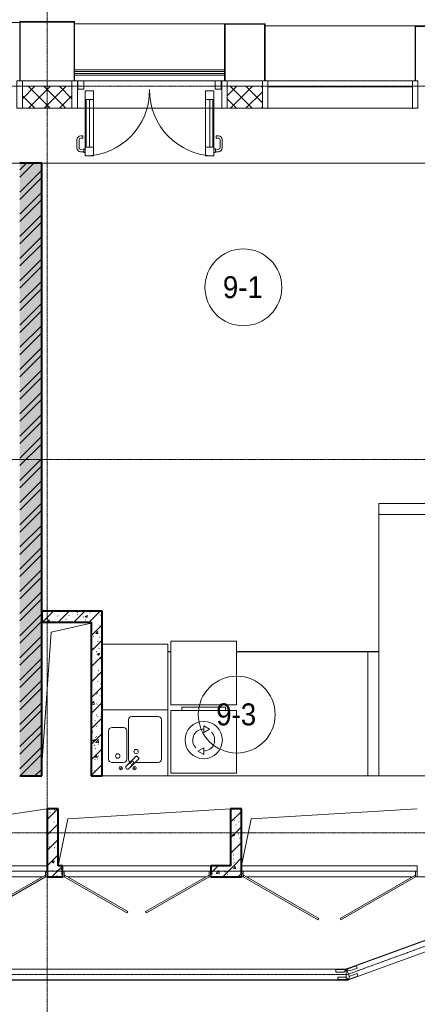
# Model space of a CAD drawing. Header units: millimetres. Extents: x 5617 to 113704, y 7718 to 156189.
# Tile 27 of 48: x 45924 to 49544, y 69238 to 78206. Entities that reach past the tile are written whole.
import ezdxf

# ---------------------------------------------------------------- set-up
doc = ezdxf.new("R2010")
doc.units = ezdxf.units.MM
for name, pattern in [('ADSK_Линия сетки', [25, 20, -2.5, 0, -2.5]), ('Линия сетки', [25, 20, -2.5, 0, -2.5]), ('Осевая', [14, 10, -2, 0, -2])]:
    doc.linetypes.add(name, pattern=pattern)
for name, color, linetype, lineweight in [('Двери', 7, 'Continuous', 18), ('Импосты витража', 7, 'Continuous', 18), ('Кабельные лотки', 7, 'Continuous', 18), ('Каркас несущий', 7, 'Continuous', 18), ('Каркас_Импост', 7, 'Continuous', 30), ('Колонны', 7, 'Continuous', 18), ('Марки помещений', 7, 'Continuous', 20), ('Мебель', 7, 'Continuous', 18), ('Ограждение', 7, 'Continuous', 18), ('Осевая линия', 7, 'Осевая', 18), ('Оси', 7, 'Continuous', 9), ('Панели витража', 7, 'Continuous', 18), ('Перекрытия', 7, 'Continuous', 18), ('Поручни', 7, 'Continuous', 18), ('Сантехнические приборы', 7, 'Continuous', 18), ('Соединительные детали кабельных лотков', 7, 'Continuous', 18), ('Стены', 7, 'Continuous', 18), ('Стены разрез', 7, 'Continuous', 40), ('Стены штриховка', 7, 'Continuous', 40), ('Электрооборудование', 7, 'Continuous', 18)]:
    doc.layers.add(name, color=color, linetype=linetype, lineweight=lineweight)
doc.styles.add('Arial_3', font='arial.ttf', dxfattribs={"width": 0.9, "height": 200})
pattern_1 = [(50, (0, 0), (218.62117, -19.1268), [22.86, -251.46]), (355, (0, 0), (-42.2919, 229.2684), [18.288, -201.168]), (100.451, (18.22, -1.6), (176.3311, 210.13963), [19.428, -213.708]), (46.184, (0, 60.96), (325.29495, -50.4516), [34.29, -377.19]), (96.636, (27.1, 56.76), (284.883, 296.9127), [29.142, -320.562]), (351.184, (0, 60.96), (284.8858, 296.9107), [27.432, -301.752]), (21, (30.48, 45.72), (181.93753, -122.71832), [22.86, -251.46]), (326, (30.48, 45.72), (74.1622, 221.0262), [18.288, -201.168]), (71.451, (45.64, 35.5), (256.10035, 98.30526), [19.428, -213.708]), (37.5, (0, 0), (3.70639, 101.465895), [3.353, -195.377, 3.353, -200.863, -201.93]), (37.5, (0, 0), (3.70639, 101.465895), [-402.946, 3.353, -198.577]), (7.5, (0, 0), (80.18358, 120.21653), [3.353, -113.081, 3.353, -190.805, -76.962]), (7.5, (0, 0), (80.18358, 120.21653), [-310.591, 3.353, -73.609]), (327.5, (-67.97, 0), (162.70865, -6.87497), [3.353, -72.847, 3.353, -234.391, -315.468]), (327.5, (-67.97, 0), (162.70865, -6.87497), [-313.944, 3.353, -312.115]), (317.5, (-98.45, 0), (177.75468, 30.51183), [3.353, -95.707, 3.353, -154.534, -224.028]), (317.5, (-98.45, 0), (177.75468, 30.51183), [-256.946, 3.353, -220.675])]
pattern_2 = [(45, (0, 0), (-70.71068, 70.71068), [])]
pattern_3 = [(45, (0, 0), (-70.71068, 70.71068), []), (135, (0, 0), (-70.71068, -70.71068), [])]

# ---------------------------------------------------------------- blocks, each defined once
blk = doc.blocks.new('MR_Зона обслуживания - MR_Зона обслуживания-V6-МКСС_K1_L02_4_800_')
at = {"layer": 'Мебель', "color": 254, "lineweight": 9, "true_color": 0xcccccc}
for p, q in [((300, 600), (-300, 600)), ((300, 0), (300, 600)), ((-300, 0), (300, 0))]:
    blk.add_line(p, q, dxfattribs=at)
blk = doc.blocks.new('MR_Зона обслуживания - MR_Зона обслуживания-2560098-МКСС_K1_L02_4_800_')
at = {"layer": 'Мебель', "color": 254, "lineweight": 9, "true_color": 0xcccccc}
for p, q in [((300, 580), (-300, 580)), ((-300, 580), (-300, 0)), ((300, 0), (300, 580)), ((-300, 0), (300, 0))]:
    blk.add_line(p, q, dxfattribs=at)
blk = doc.blocks.new('101_Лючок доступа_Однопольный - ЛД_П_700х2100-3929631-МКСС_K1_L02_4_800_')
at = {"layer": 'Двери', "color": 254, "true_color": 0xcccccc}
for p, q in [((245.2, 385), (-335, 50)), ((-327.5, 37), (252.7, 372)), ((252.7, 372), (245.2, 385)), ((-335, 50), (-350, 50)), ((-335, 50), (-327.5, 37)), ((335, 50), (-305, 50)), ((350, -50), (-350, -50))]:
    blk.add_line(p, q, dxfattribs=at)
at = {"layer": 'Каркас_Импост', "color": 254, "lineweight": 18, "true_color": 0xcccccc}
for p, q in [((-350, 50), (-335, 50)), ((-350, 50), (-350, -50)), ((-350, 0), (-335, 0)), ((-335, 50), (-335, 0)), ((350, 50), (335, 50)), ((350, 50), (335, 50)), ((335, 50), (335, 35)), ((335, 50), (335, 0)), ((335, 0), (350, 0)), ((350, 50), (350, -50)), ((350, 35), (350, 50))]:
    blk.add_line(p, q, dxfattribs=at)
blk = doc.blocks.new('101_Лючок доступа_Двупольный - ЛД_П_1350х2100_ПК-3931556-МКСС_K1_L02_4_800_')
at = {"layer": 'Двери', "color": 254, "true_color": 0xcccccc}
for p, q in [((-88.4, 380), (-660, 50)), ((-652.5, 37), (-80.9, 367)), ((-80.9, 367), (-88.4, 380)), ((88.4, 380), (80.9, 367)), ((80.9, 367), (652.5, 37)), ((660, 50), (88.4, 380)), ((-660, 50), (-675, 50)), ((-660, 50), (-652.5, 37)), ((0, 50), (-630, 50)), ((630, 50), (0, 50)), ((652.5, 37), (660, 50)), ((675, 50), (660, 50)), ((675, -50), (-675, -50))]:
    blk.add_line(p, q, dxfattribs=at)
at = {"layer": 'Каркас_Импост', "color": 254, "lineweight": 18, "true_color": 0xcccccc}
for p, q in [((-675, 50), (-660, 50)), ((-675, 50), (-675, 0)), ((-675, 0), (-660, 0)), ((-660, 50), (-660, 0)), ((675, 50), (660, 50)), ((660, 50), (660, 0)), ((660, 0), (675, 0)), ((675, 50), (675, 0))]:
    blk.add_line(p, q, dxfattribs=at)
blk = doc.blocks.new('101_Лючок доступа_Двупольный - ЛД_П_1600х2100-3935844-МКСС_K1_L02_4_800_')
at = {"layer": 'Двери', "color": 254, "true_color": 0xcccccc}
for p, q in [((-105.2, 442.5), (-785, 50)), ((-777.5, 37), (-97.7, 429.5)), ((-97.7, 429.5), (-105.2, 442.5)), ((105.2, 442.5), (97.7, 429.5)), ((97.7, 429.5), (777.5, 37)), ((785, 50), (105.2, 442.5)), ((-785, 50), (-800, 50)), ((-785, 50), (-777.5, 37)), ((0, 50), (-755, 50)), ((755, 50), (0, 50)), ((777.5, 37), (785, 50)), ((800, 50), (785, 50)), ((800, -50), (-800, -50))]:
    blk.add_line(p, q, dxfattribs=at)
at = {"layer": 'Каркас_Импост', "color": 254, "lineweight": 18, "true_color": 0xcccccc}
for p, q in [((-800, 50), (-785, 50)), ((-800, 50), (-800, 0)), ((-800, 0), (-785, 0)), ((-785, 50), (-785, 0)), ((800, 50), (785, 50)), ((785, 50), (785, 0)), ((785, 0), (800, 0)), ((800, 50), (800, 0))]:
    blk.add_line(p, q, dxfattribs=at)
blk = doc.blocks.new('ПР - 1350_100_Оп840-1880-3952116-МКСС_K1_L02_4_800_')
at = {"layer": 'Каркас несущий', "color": 254, "true_color": 0xffcccc}
blk.add_line((-2555, 0), (1515, 0), dxfattribs=at)
blk.add_line((-2555, 0), (1515, 0), dxfattribs=at)
blk = doc.blocks.new('MR_Мойка - Кухонная мойка-2560094-МКСС_K1_L02_4_800_')
at = {"layer": 'Сантехнические приборы', "color": 253, "true_color": 0xaaaaaa}
for p, q in [((-300, -50), (-300, 550)), ((-300, 550), (300, 550)), ((-300, -50), (-300, 550)), ((300, 550), (300, -50)), ((-60, 100), (-60, 460)), ((-30, 490), (210, 490)), ((240, 460), (240, 100)), ((-240, 100), (-240, 360)), ((-210, 390), (-104, 390)), ((-74, 360), (-74, 100)), ((-69.8, 48.2), (11.4, 129.4)), ((35.5, 105.4), (-45.7, 24.2)), ((15.7, 129.4), (35.5, 109.6)), ((-104, 70), (-210, 70)), ((-136.7, 6.7), (-122.6, 33.3)), ((-79, 39), (-69.8, 48.2)), ((-45.7, 24.2), (-55, 14.9)), ((2.7, 6.7), (-11.4, 33.3)), ((210, 70), (0.1, 70)), ((300, -50), (-300, -50))]:
    blk.add_line(p, q, dxfattribs=at)
for centre, radius, start, end in [((-30, 460), 30, 90, 180), ((210, 460), 30, 0, 90), ((-210, 360), 30, 90, 180), ((-104, 360), 30, 0, 90), ((10, 170), 20, 0, 180), ((-210, 100), 30, 180, 270), ((-157, 130), 20, 0, 180), ((-157, 130), 20, 180, 0), ((-104, 100), 30, 270, 0), ((-30, 100), 30, 180, 241.44894), ((10, 170), 20, 180, 0), ((13.5, 127.3), 3, 45, 135), ((13.5, 127.3), 3, 45, 135), ((33.3, 107.5), 3, 315, 45), ((33.3, 107.5), 3, 315, 45), ((210, 100), 30, 270, 0), ((-129.7, 20), 15, 0, 180), ((-129.7, 20), 15, 180, 0), ((-67, 26.9), 17, 135, 315), ((-171.5, 230.2), 208.5, 299.18231, 313.4054), ((136.3, -77.5), 208.5, 136.5946, 150.81769), ((-21.7, 72.3), 9.19, 315, 135), ((-4.3, 20), 15, 0, 180), ((-4.3, 20), 15, 180, 0)]:
    blk.add_arc(centre, radius, start, end, dxfattribs=at)
blk = doc.blocks.new('MR_Стиральная машина - Стиральная машина_600-2560097-МКСС_K1_L02_4_800_')
at = {"layer": 'Электрооборудование', "color": 253, "true_color": 0xaaaaaa}
for p, q in [((-300, 570), (300, 570)), ((-300, 0), (-300, 570)), ((-200, 600), (200, 600)), ((-200, 570), (-200, 600)), ((200, 600), (200, 570)), ((300, 570), (300, 0)), ((0, 430), (52, 400)), ((0, 370), (0, 430)), ((52, 400), (0, 370)), ((-52, 200), (0, 230)), ((0, 170), (-52, 200)), ((0, 230), (0, 170)), ((300, 0), (-300, 0))]:
    blk.add_line(p, q, dxfattribs=at)
for radius, start, end in [(170, 0, 180), (100, 90, 225), (100, 270, 45), (170, 180, 0)]:
    blk.add_arc((0, 300), radius, start, end, dxfattribs=at)
blk = doc.blocks.new('135_SLK_K1_AR_rvt-1-МКСС_K1_L02_4_800_')
at = {"layer": 'Стены разрез', "lineweight": 9, "true_color": 0xcccccc}
h = blk.add_hatch(dxfattribs=at)
h.set_pattern_fill('FP_1', color=254, style=0, pattern_type=2)
h.set_pattern_definition(pattern_1)
h.paths.add_polyline_path([(28500, 71320), (28700, 71320), (28700, 76900), (28500, 76900), (28500, 71359.5)])
h = blk.add_hatch(dxfattribs=at)
h.set_pattern_fill('FP_3', color=254, style=0, pattern_type=2)
h.set_pattern_definition([(45, (0, 0), (-101.02788, 101.02788), []), (45, (67.35, 0), (-101.02788, 101.02788), [])])
h.paths.add_polyline_path([(28500, 71320), (28700, 71320), (28700, 76900), (28500, 76900), (28500, 71359.5)])
h = blk.add_hatch(dxfattribs=at)
h.set_pattern_fill('FP_1', color=254, style=0, pattern_type=2)
h.set_pattern_definition(pattern_1)
h.paths.add_polyline_path([(29150, 72720), (29150, 72820), (28700, 72820), (28700, 72720)])
h = blk.add_hatch(dxfattribs=at)
h.set_pattern_fill('FP_2', color=254, style=0, pattern_type=2)
h.set_pattern_definition(pattern_2)
h.paths.add_polyline_path([(29150, 72720), (29150, 72820), (28700, 72820), (28700, 72720)])
h = blk.add_hatch(dxfattribs=at)
h.set_pattern_fill('FP_1', color=254, style=0, pattern_type=2)
h.set_pattern_definition(pattern_1)
h.paths.add_polyline_path([(29250, 71320), (29250, 72820), (29150, 72820), (29150, 71320), (29154.2, 71320)])
h = blk.add_hatch(dxfattribs=at)
h.set_pattern_fill('FP_2', color=254, style=0, pattern_type=2)
h.set_pattern_definition(pattern_2)
h.paths.add_polyline_path([(29250, 71320), (29250, 72820), (29150, 72820), (29150, 71320), (29154.2, 71320)])
h = blk.add_hatch(dxfattribs=at)
h.set_pattern_fill('FP_1', color=254, style=0, pattern_type=2)
h.set_pattern_definition(pattern_1)
h.paths.add_polyline_path([(28850, 70500), (28850, 71020), (28750, 71020), (28750, 70500)])
h = blk.add_hatch(dxfattribs=at)
h.set_pattern_fill('FP_2', color=254, style=0, pattern_type=2)
h.set_pattern_definition(pattern_2)
h.paths.add_polyline_path([(28850, 70500), (28850, 71020), (28750, 71020), (28750, 70500)])
h = blk.add_hatch(dxfattribs=at)
h.set_pattern_fill('FP_1', color=254, style=0, pattern_type=2)
h.set_pattern_definition(pattern_1)
h.paths.add_polyline_path([(30520, 70500), (30520, 71020), (30420, 71020), (30420, 70500)])
h = blk.add_hatch(dxfattribs=at)
h.set_pattern_fill('FP_2', color=254, style=0, pattern_type=2)
h.set_pattern_definition(pattern_2)
h.paths.add_polyline_path([(30520, 70500), (30520, 71020), (30420, 71020), (30420, 70500)])
h = blk.add_hatch(dxfattribs=at)
h.set_pattern_fill('FP_1', color=254, style=0, pattern_type=2)
h.set_pattern_definition(pattern_1)
h.paths.add_polyline_path([(30520, 70400), (30520, 70500), (30240, 70500), (30240, 70400)])
h.paths.add_polyline_path([(28750, 70400), (28890, 70400), (28890, 70500), (28750, 70500), (28750, 70413)])
h = blk.add_hatch(dxfattribs=at)
h.set_pattern_fill('FP_2', color=254, style=0, pattern_type=2)
h.set_pattern_definition(pattern_2)
h.paths.add_polyline_path([(30520, 70400), (30520, 70500), (30240, 70500), (30240, 70400)])
h.paths.add_polyline_path([(28750, 70400), (28890, 70400), (28890, 70500), (28750, 70500), (28750, 70413)])
at = {"color": 254, "lineweight": 18, "true_color": 0xcccccc}
for p, q in [((28787.1, 72627.8), (29150, 72708.8)), ((28700, 71420), (28787.1, 72627.8)), ((28137.1, 70927.8), (28750, 71020)), ((28937.1, 70927.8), (30420, 71020)), ((30607.1, 70927.8), (32120, 71020)), ((28850, 70500), (28937.1, 70927.8)), ((30520, 70500), (30607.1, 70927.8))]:
    blk.add_line(p, q, dxfattribs=at)
at = {"layer": 'Перекрытия', "color": 254, "true_color": 0xcccccc}
for p, q in [((28500, 76900), (23500, 76900)), ((32500, 76900), (28700, 76900)), ((29250, 71320), (31670, 71320)), ((31770, 71320), (32420, 71320)), ((32520, 70400), (32120, 70400))]:
    blk.add_line(p, q, dxfattribs=at)
at = {"layer": 'Стены', "color": 254, "true_color": 0xcccccc}
for p, q in [((31770, 73800), (32500, 73800)), ((31770, 73700), (31770, 73800)), ((31769.6, 72450.4), (31769.6, 73700)), ((31770, 73700), (31769.6, 73700)), ((32670, 73700), (31770.4, 73700)), ((31770.4, 73700), (31770.4, 72450.4)), ((29850, 72450.4), (29875, 72450.4)), ((29875, 72449.6), (29850, 72449.6)), ((30475, 72450.4), (31769.6, 72450.4)), ((31770.4, 72449.6), (30475, 72449.6)), ((31670, 71320), (31670, 72450)), ((31770, 72450), (31670, 72450)), ((31770, 72450), (31770, 71320)), ((31770.4, 72449.6), (31770.4, 72450.4)), ((31770, 71320), (31670, 71320)), ((28050, 70500), (28750, 70500)), ((28890, 70500), (30240, 70500)), ((30520, 70500), (32120, 70500)), ((32120, 70500), (32120, 70415))]:
    blk.add_line(p, q, dxfattribs=at)
at = {"layer": 'Стены разрез', "color": 254, "true_color": 0xcccccc}
for p, q in [((28700, 76900), (28500, 76900)), ((28700, 72820), (28700, 76900)), ((29150, 72820), (28700, 72820)), ((29250, 72820), (29150, 72820)), ((29250, 71320), (29250, 72820)), ((28700, 72720), (29150, 72720)), ((28700, 71320), (28700, 72720)), ((29150, 72720), (29150, 71320)), ((28500, 71320), (28700, 71320)), ((29150, 71320), (29250, 71320)), ((28750, 71020), (28750, 70500)), ((28850, 71020), (28750, 71020)), ((28850, 70500), (28850, 71020)), ((30420, 71020), (30420, 70500)), ((30520, 71020), (30420, 71020)), ((30520, 70500), (30520, 71020)), ((28750, 70500), (28750, 70415)), ((28890, 70500), (28850, 70500)), ((28890, 70415), (28890, 70500)), ((30420, 70500), (30240, 70500)), ((30240, 70500), (30240, 70415)), ((30520, 70415), (30520, 70500)), ((28750, 70400), (28890, 70400)), ((30240, 70400), (30520, 70400))]:
    blk.add_line(p, q, dxfattribs=at)
at = {"layer": 'Стены штриховка', "color": 254, "true_color": 0xcccccc}
for p, q in [((28700, 72820), (28700, 72720)), ((28700, 72720), (28700, 72820))]:
    blk.add_line(p, q, dxfattribs=at)
at = {"layer": 'Двери', "color": 254, "lineweight": 18, "true_color": 0xcccccc, "rotation": 180}
for name, p in [('101_Лючок доступа_Однопольный - ЛД_П_700х2100-3929631-МКСС_K1_L02_4_800_', (28400, 70450)), ('101_Лючок доступа_Двупольный - ЛД_П_1350х2100_ПК-3931556-МКСС_K1_L02_4_800_', (29565, 70450)), ('101_Лючок доступа_Двупольный - ЛД_П_1600х2100-3935844-МКСС_K1_L02_4_800_', (31320, 70450))]:
    blk.add_blockref(name, p, dxfattribs=at)
at = {"layer": 'Каркас несущий', "color": 254, "lineweight": 18, "true_color": 0xcccccc, "rotation": 180}
blk.add_blockref('ПР - 1350_100_Оп840-1880-3952116-МКСС_K1_L02_4_800_', (29565, 70450), dxfattribs=at)
at = {"layer": 'Мебель', "color": 254, "lineweight": 18, "true_color": 0xcccccc}
for name, p in [('MR_Зона обслуживания - MR_Зона обслуживания-V6-МКСС_K1_L02_4_800_', (29550, 71920)), ('MR_Зона обслуживания - MR_Зона обслуживания-2560098-МКСС_K1_L02_4_800_', (30175, 71965))]:
    blk.add_blockref(name, p, dxfattribs=at)
at = {"layer": 'Сантехнические приборы', "color": 253, "lineweight": 18, "true_color": 0xaaaaaa}
blk.add_blockref('MR_Мойка - Кухонная мойка-2560094-МКСС_K1_L02_4_800_', (29550, 71370), dxfattribs=at)
at = {"layer": 'Электрооборудование', "color": 253, "lineweight": 18, "true_color": 0xaaaaaa}
blk.add_blockref('MR_Стиральная машина - Стиральная машина_600-2560097-МКСС_K1_L02_4_800_', (30175, 71345), dxfattribs=at)
blk = doc.blocks.new('System Panel - A_PAN_Glass-7462876-МКСС_K1_L02_4_800_')
at = {"layer": 'Панели витража', "color": 254, "lineweight": 5, "true_color": 0xcccccc}
for p, q in [((657.5, 55), (-657.5, 55)), ((-657.5, 55), (-657.5, 0)), ((-657.5, 0), (657.5, 0)), ((657.5, 0), (657.5, 55))]:
    blk.add_line(p, q, dxfattribs=at)
blk = doc.blocks.new('Rectangular Mullion - R_StandardFrame_50Wx250H-5317613-МКСС_K1_L02_4_800_')
at = {"layer": 'Импосты витража', "color": 254, "lineweight": 5, "true_color": 0xcccccc}
blk.add_line((16360, 77400), (17675, 77400), dxfattribs=at)
blk = doc.blocks.new('Rectangular Mullion - R_StandardFrame_50Wx250H-7462869-МКСС_K1_L02_4_800_')
at = {"layer": 'Импосты витража', "color": 254, "lineweight": 5, "true_color": 0xcccccc}
for p, q in [((-25, -250), (-25, 0)), ((-25, 0), (-5, 0)), ((0, 0), (25, 0)), ((25, 0), (25, -250)), ((25, -250), (-25, -250))]:
    blk.add_line(p, q, dxfattribs=at)
blk = doc.blocks.new('Rectangular Mullion - R_StandardFrame_50Wx250H-3997581-МКСС_K1_L02_4_800_')
at = {"layer": 'Импосты витража', "color": 254, "lineweight": 5, "true_color": 0xcccccc}
blk.add_line((17725, 77650), (18175, 77650), dxfattribs=at)
blk = doc.blocks.new('Rectangular Mullion - R_StandardFrame_50Wx250H-V33-МКСС_K1_L02_4_800_')
at = {"layer": 'Импосты витража', "color": 254, "lineweight": 5, "true_color": 0xcccccc}
for p, q in [((-25, -250), (-25, 0)), ((-25, 0), (0, 0)), ((5, 0), (25, 0)), ((25, 0), (25, -250)), ((25, -250), (-25, -250))]:
    blk.add_line(p, q, dxfattribs=at)
blk = doc.blocks.new('A_PAN_ALU_Door_Double - EXT_1_Double_EQ-7463618-МКСС_K1_L02_4_800_')
at = {"layer": 'Двери', "color": 254, "lineweight": 5, "true_color": 0xe5e5e5}
for p, q in [((-598.9, 647.9), (-627.7, 646.9)), ((-598.9, 649.8), (-598.9, 622.2)), ((-584.9, 652.3), (-596.4, 652.3)), ((584.9, 652.3), (596.4, 652.3)), ((598.9, 649.8), (598.9, 622.2)), ((598.9, 647.9), (627.7, 646.9)), ((-661.4, 611.9), (-661.4, 537.8)), ((-641.4, 537.8), (-641.4, 610)), ((-625.8, 625), (-598.9, 624)), ((-596.4, 619.8), (-584.9, 619.8)), ((596.4, 619.8), (584.9, 619.8)), ((625.8, 625), (598.9, 624)), ((641.4, 537.8), (641.4, 610)), ((661.4, 611.9), (661.4, 537.8)), ((-606.4, 522.8), (-626.4, 522.8)), ((-626.4, 502.8), (-606.4, 502.8)), ((-606.4, 502.8), (-606.4, 522.8)), ((606.4, 502.8), (606.4, 522.8)), ((606.4, 522.8), (626.3, 522.8)), ((626.3, 502.8), (606.4, 502.8))]:
    blk.add_line(p, q, dxfattribs=at)
at = {"layer": 'Двери', "color": 254, "lineweight": 5, "true_color": 0xcccccc}
for p, q in [((-585, 169.2), (-585, 603.6)), ((-575.9, 603.6), (-547.2, 603.6)), ((-575.9, 169.2), (-575.9, 603.6)), ((-547.2, 603.6), (-547.2, 169.2)), ((-509.5, 603.6), (-509.5, 169.2)), ((509.5, 603.6), (509.5, 169.2)), ((547.2, 603.6), (547.2, 169.2)), ((575.9, 603.6), (547.2, 603.6)), ((575.9, 169.2), (575.9, 603.6)), ((585, 169.2), (585, 603.6)), ((-575.9, 169.2), (-547.2, 169.2)), ((575.9, 169.2), (547.2, 169.2))]:
    blk.add_line(p, q, dxfattribs=at)
at = {"layer": 'Двери', "color": 254, "lineweight": 5, "true_color": 0xe5e5e5}
for centre, radius, start, end in [((-626.4, 611.9), 35, 92.19449, 180), ((-596.4, 649.8), 2.5, 90, 180.00001), ((-597.5, 87.6), 597.5, 359.29675, 89.06231), ((597.5, 87.6), 597.5, 90.93769, 180.70325), ((596.4, 649.8), 2.5, 359.99999, 90), ((626.3, 611.9), 35, 360, 87.80551), ((-626.4, 610), 15, 87.80556, 180), ((-596.4, 622.2), 2.5, 180.00001, 270), ((596.4, 622.2), 2.5, 270, 359.99999), ((626.3, 610), 15, 0, 92.19444), ((-626.4, 537.8), 35, 180, 270), ((-626.4, 537.8), 15, 180, 270), ((626.3, 537.8), 35, 270, 360), ((626.3, 537.8), 15, 270, 360)]:
    blk.add_arc(centre, radius, start, end, dxfattribs=at)
at = {"layer": 'Каркас_Импост', "color": 254, "lineweight": 5, "true_color": 0xcccccc}
for p, q in [((-585, 685.1), (-509.5, 685.1)), ((-585, 603.6), (-585, 685.1)), ((-509.5, 685.1), (-509.5, 603.6)), ((509.5, 685.1), (509.5, 603.6)), ((585, 685.1), (509.5, 685.1)), ((585, 603.6), (585, 685.1)), ((-509.5, 603.6), (-585, 603.6)), ((509.5, 603.6), (585, 603.6)), ((-585, 169.2), (-509.5, 169.2)), ((-585, 90.6), (-585, 169.2)), ((-509.5, 90.6), (-585, 90.6)), ((-509.5, 169.2), (-509.5, 90.6)), ((509.5, 169.2), (509.5, 90.6)), ((585, 169.2), (509.5, 169.2)), ((509.5, 90.6), (585, 90.6)), ((585, 90.6), (585, 169.2))]:
    blk.add_line(p, q, dxfattribs=at)
at = {"layer": 'Панели витража', "color": 254, "lineweight": 5, "true_color": 0xcccccc}
for p, q in [((-597.5, 75), (-652.5, 75)), ((-652.5, 75), (-652.5, -0.5)), ((-597.5, -0.5), (-597.5, 75)), ((652.5, 75), (597.5, 75)), ((597.5, 75), (597.5, 0)), ((597.5, 0), (652.5, 0)), ((652.5, 0), (652.5, 75)), ((-652.5, -0.5), (-597.5, -0.5))]:
    blk.add_line(p, q, dxfattribs=at)
blk = doc.blocks.new('Rectangular Mullion - R_StandardFrame_50Wx250H-5317618-МКСС_K1_L02_4_800_')
at = {"layer": 'Импосты витража', "color": 254, "lineweight": 5, "true_color": 0xcccccc}
blk.add_line((19590, 77650), (19910, 77650), dxfattribs=at)
blk = doc.blocks.new('Rectangular Mullion - R_StandardFrame_50Wx250H-V34-МКСС_K1_L02_4_800_')
at = {"layer": 'Импосты витража', "color": 254, "lineweight": 5, "true_color": 0xcccccc}
for p, q in [((48760, 77650), (48765, 77650)), ((48820, 77650), (50015, 77650)), ((50070, 77650), (50075, 77650)), ((48760, 77400), (50075, 77400))]:
    blk.add_line(p, q, dxfattribs=at)
blk = doc.blocks.new('Ограждение - Ограждение-5374620-МКСС_K1_L02_4_800_')
at = {"layer": 'Поручни', "color": 254, "lineweight": 5, "true_color": 0xcccccc}
for p, q in [((16015, 17850), (14650, 17850)), ((14650, 17834), (16015, 17834)), ((14650, 17833.5), (16015, 17833.5)), ((14650, 17816.5), (16015, 17816.5)), ((14650, 17816), (16015, 17816)), ((14650, 17800), (16015, 17800))]:
    blk.add_line(p, q, dxfattribs=at)
blk = doc.blocks.new('A_SLK_PAN_Type1 - Прямой тип панели-6619579-МКСС_K1_L02_4_800_')
at = {"layer": 'Колонны', "color": 254, "lineweight": 5, "true_color": 0xcccccc}
for p, q in [((-250, 540), (250, 540)), ((-250, 0), (-250, 540)), ((250, 540), (250, 0)), ((-245, 535), (-245, 0)), ((245, 535), (-245, 535)), ((245, 0), (245, 535)), ((-245, 0), (-250, 0)), ((250, 0), (245, 0))]:
    blk.add_line(p, q, dxfattribs=at)
blk = doc.blocks.new('A_SLK_PAN_Type1 - Прямой тип панели-6619580-МКСС_K1_L02_4_800_')
at = {"layer": 'Колонны', "color": 254, "lineweight": 5, "true_color": 0xcccccc}
for p, q in [((-250, 500), (250, 500)), ((-250, 0), (-250, 500)), ((-245, 495), (-245, 0)), ((245, 495), (-245, 495)), ((245, 0), (245, 495)), ((250, 500), (250, 0)), ((-245, 0), (-250, 0)), ((250, 0), (245, 0))]:
    blk.add_line(p, q, dxfattribs=at)
blk = doc.blocks.new('A_SLK_PAN_Type1 - Прямой тип панели-6619560-МКСС_K1_L02_4_800_')
at = {"layer": 'Колонны', "color": 254, "lineweight": 5, "true_color": 0xcccccc}
for p, q in [((-185, 520), (185, 520)), ((-185, 0), (-185, 520)), ((-180, 515), (-180, 0)), ((180, 515), (-180, 515)), ((180, 0), (180, 515)), ((185, 520), (185, 0)), ((-180, 0), (-185, 0)), ((185, 0), (180, 0))]:
    blk.add_line(p, q, dxfattribs=at)
blk = doc.blocks.new('A_OGR_PAN_Отлив - A_OGR_PAN_Отлив-5756261-МКСС_K1_L02_4_800_')
at = {"layer": 'Колонны', "color": 254, "lineweight": 5, "true_color": 0xcccccc}
blk.add_line((-682.5, -530), (682.5, -530), dxfattribs=at)
blk = doc.blocks.new('A_OGR_PAN_Отлив - A_OGR_PAN_Отлив-5755840-МКСС_K1_L02_4_800_')
at = {"layer": 'Колонны', "color": 254, "lineweight": 5, "true_color": 0xcccccc}
blk.add_line((-682.5, -520), (682.5, -520), dxfattribs=at)
blk = doc.blocks.new('A_OGR_PAN_Отлив - A_OGR_PAN_Отлив-5755850-МКСС_K1_L02_4_800_')
at = {"layer": 'Колонны', "color": 254, "lineweight": 5, "true_color": 0xcccccc}
blk.add_line((-682.5, -500), (682.5, -500), dxfattribs=at)
blk = doc.blocks.new('135_SLK_K1_AR_FCD_rvt-1-МКСС_K1_L02_4_800_')
at = {"layer": 'Стены разрез', "lineweight": 5, "true_color": 0xcccccc}
h = blk.add_hatch(dxfattribs=at)
h.set_pattern_fill('FP_4', color=254, style=0, pattern_type=2)
h.set_pattern_definition(pattern_3)
h.paths.add_polyline_path([(28975, 77400), (28975, 77600), (28525, 77600), (28525, 77400)])
h = blk.add_hatch(dxfattribs=at)
h.set_pattern_fill('FP_4', color=254, style=0, pattern_type=2)
h.set_pattern_definition(pattern_3)
h.paths.add_polyline_path([(30710, 77400), (30710, 77600), (30390, 77600), (30390, 77400)])
at = {"layer": 'Стены разрез', "color": 254, "lineweight": 9, "true_color": 0xcccccc}
for p, q in [((28975, 77600), (28525, 77600)), ((28525, 77600), (28525, 77400)), ((28975, 77400), (28975, 77600)), ((30710, 77600), (30390, 77600)), ((30390, 77600), (30390, 77400)), ((30710, 77400), (30710, 77600)), ((28525, 77400), (28975, 77400)), ((30390, 77400), (30710, 77400))]:
    blk.add_line(p, q, dxfattribs=at)
at = {"layer": 'Импосты витража', "color": 254, "lineweight": 5, "true_color": 0xcccccc, "extrusion": (0, 0, -1)}
for name, p in [('Rectangular Mullion - R_StandardFrame_50Wx250H-7462869-МКСС_K1_L02_4_800_', (-28500, 77650)), ('Rectangular Mullion - R_StandardFrame_50Wx250H-V33-МКСС_K1_L02_4_800_', (-29000, 77650)), ('Rectangular Mullion - R_StandardFrame_50Wx250H-7462869-МКСС_K1_L02_4_800_', (-30365, 77650)), ('Rectangular Mullion - R_StandardFrame_50Wx250H-V33-МКСС_K1_L02_4_800_', (-30735, 77650)), ('Rectangular Mullion - R_StandardFrame_50Wx250H-7462869-МКСС_K1_L02_4_800_', (-32100, 77650))]:
    blk.add_blockref(name, p, dxfattribs=at)
at = {"layer": 'Импосты витража', "color": 254, "lineweight": 5, "true_color": 0xcccccc}
for name, p in [('Rectangular Mullion - R_StandardFrame_50Wx250H-3997581-МКСС_K1_L02_4_800_', (10800, 0)), ('Rectangular Mullion - R_StandardFrame_50Wx250H-V34-МКСС_K1_L02_4_800_', (-19735, 0)), ('Rectangular Mullion - R_StandardFrame_50Wx250H-5317618-МКСС_K1_L02_4_800_', (10800, 0)), ('Rectangular Mullion - R_StandardFrame_50Wx250H-5317613-МКСС_K1_L02_4_800_', (14400, 0))]:
    blk.add_blockref(name, p, dxfattribs=at)
at = {"layer": 'Колонны', "color": 254, "lineweight": 5, "true_color": 0xcccccc, "rotation": 180}
for name, p in [('A_OGR_PAN_Отлив - A_OGR_PAN_Отлив-5756261-МКСС_K1_L02_4_800_', (27817.5, 77650)), ('A_OGR_PAN_Отлив - A_OGR_PAN_Отлив-5755840-МКСС_K1_L02_4_800_', (29682.5, 77650)), ('A_OGR_PAN_Отлив - A_OGR_PAN_Отлив-5755850-МКСС_K1_L02_4_800_', (31417.5, 77650))]:
    blk.add_blockref(name, p, dxfattribs=at)
at = {"layer": 'Колонны', "color": 254, "lineweight": 5, "true_color": 0xcccccc}
for name, p in [('A_SLK_PAN_Type1 - Прямой тип панели-6619579-МКСС_K1_L02_4_800_', (28750, 77650)), ('A_SLK_PAN_Type1 - Прямой тип панели-6619560-МКСС_K1_L02_4_800_', (30550, 77650)), ('A_SLK_PAN_Type1 - Прямой тип панели-6619580-МКСС_K1_L02_4_800_', (32350, 77650))]:
    blk.add_blockref(name, p, dxfattribs=at)
at = {"layer": 'Ограждение', "color": 254, "lineweight": 5, "true_color": 0xcccccc}
blk.add_blockref('Ограждение - Ограждение-5374620-МКСС_K1_L02_4_800_', (14350, 59900), dxfattribs=at)
at = {"layer": 'Панели витража', "color": 254, "lineweight": 5, "true_color": 0xcccccc, "rotation": 180}
for name, p in [('A_PAN_ALU_Door_Double - EXT_1_Double_EQ-7463618-МКСС_K1_L02_4_800_', (29682.5, 77650)), ('System Panel - A_PAN_Glass-7462876-МКСС_K1_L02_4_800_', (31417.5, 77650))]:
    blk.add_blockref(name, p, dxfattribs=at)
blk = doc.blocks.new('OSTEC_CLH - ЛН_ ЛП - СЛУМИ - Угол горизонтальный - ZS - Цинкование по методу Сендзимира-1555173-МКСС_K1_L02_4_800_')
at = {"layer": 'Осевая линия'}
for p, q in [((9.9, 3.6), (0, 0)), ((-10.5, 0), (0, 0)), ((-9.5, 0), (-10.5, 0))]:
    blk.add_line(p, q, dxfattribs=at)
at = {"layer": 'Соединительные детали кабельных лотков', "color": 96, "true_color": 0x008000}
for p, q in [((-10.5, 47.5), (-10.5, 50)), ((-10.5, 50), (-8.8, 50)), ((-8.8, 50), (-10.5, 50)), ((-8.4, 47.5), (-10.5, 47.5)), ((-10.5, -27.8), (-10.5, 44.2)), ((-8.8, 50), (-7.2, 50.6)), ((-7.2, 50.6), (-8.8, 50)), ((-8.4, 47.5), (-6.3, 48.2)), ((-6.3, 48.2), (-7.2, 50.6)), ((19.4, -22.6), (-5.2, 45.2)), ((-10.5, -50), (-10.5, -47.5)), ((8.4, -47.5), (-10.5, -47.5)), ((8.8, -50), (-10.5, -50)), ((26.1, -41), (8.4, -47.5)), ((8.8, -50), (27, -43.4)), ((27, -43.4), (26.1, -41))]:
    blk.add_line(p, q, dxfattribs=at)
blk = doc.blocks.new('OSTEC_U - ЛН_ ЛП - СЛУМИ - OSTEC_U - ЛН_ ЛП - СЛУМИ-1555164-МКСС_K1_L02_4_800_')
at = {"layer": 'Соединительные детали кабельных лотков', "color": 96, "true_color": 0x008000}
for p, q in [((-24, 24), (-95, 24)), ((-95, 0), (-95, 24)), ((0, 0), (-95, 0)), ((-95, 0), (-95, -0.9)), ((0, 0), (-24, 24)), ((89.3, 32.5), (0, 0)), ((14.3, 30.8), (0, 0)), ((0.9, -0.2), (0, 0)), ((81.1, 55), (14.3, 30.8)), ((81.1, 55), (89.3, 32.5)), ((89.6, 31.6), (89.3, 32.5)), ((0, 0), (-0.8, -0.5))]:
    blk.add_line(p, q, dxfattribs=at)
for start, end in [(210.74322, 250.37161), (309.62839, 349.25678)]:
    blk.add_arc((0, 0), 0.9, start, end, dxfattribs=at)
blk = doc.blocks.new('OSTEC_U - ЛН_ ЛП - СЛУМИ - OSTEC_U - ЛН_ ЛП - СЛУМИ-1555168-МКСС_K1_L02_4_800_')
at = {"layer": 'Соединительные детали кабельных лотков', "color": 96, "true_color": 0x008000}
for p, q in [((-95, 0.9), (-95, 0)), ((-0.9, -0.1), (0, 0)), ((0, 0), (89.3, 32.5)), ((0, 0), (0.9, 0.2)), ((0, 0), (30.8, -14.3)), ((30.8, -14.3), (97.5, 9.9)), ((89.3, 32.5), (89, 33.3)), ((89.3, 32.5), (97.5, 9.9)), ((-95, 0), (0, 0)), ((-95, -24), (-95, 0)), ((-95, -24), (-24, -24)), ((-24, -24), (0, 0))]:
    blk.add_line(p, q, dxfattribs=at)
for start, end in [(110, 189.25678), (10.74322, 76.79054)]:
    blk.add_arc((0, 0), 0.9, start, end, dxfattribs=at)
blk = doc.blocks.new('050_Марка_Помещение - Номер-620969-МКСС_K1_L02_4_800_')
at = {"layer": 'Марки помещений'}
blk.add_circle((0, 0), 3.5, dxfattribs=at)

msp = doc.modelspace()

# ---------------------------------------------------------------- linework, layer by layer
at = {"layer": 'Кабельные лотки', "color": 96, "true_color": 0x008000}
for p, q in [((50007.1, 69963.4), (48899.2, 69560.2)), ((50008, 69961), (48900.1, 69557.8)), ((50040.4, 69871.8), (48932.6, 69468.6)), ((50041.3, 69869.4), (48933.5, 69466.2)), ((48895.9, 69559.6), (42885.1, 69559.6)), ((48895.9, 69557), (42885.1, 69557)), ((48895.9, 69559.6), (48895.9, 69557)), ((48895.9, 69553.8), (48895.9, 69481.7)), ((48900.1, 69557.8), (48899.2, 69560.2)), ((48925.9, 69487), (48901.2, 69554.8)), ((48895.9, 69462.1), (42885.1, 69462.1)), ((48895.9, 69459.6), (42885.1, 69459.6)), ((48895.9, 69462.1), (48895.9, 69459.6)), ((48933.5, 69466.2), (48932.6, 69468.6))]:
    msp.add_line(p, q, dxfattribs=at)
at = {"layer": 'Осевая линия'}
for p, q in [((50024.2, 69916.4), (48916.4, 69513.2)), ((48895.9, 69509.6), (42885.1, 69509.6))]:
    msp.add_line(p, q, dxfattribs=at)
at = {"layer": 'Оси', "linetype": 'Линия сетки'}
msp.add_line((46174.1, 54163.6), (46174.1, 82700), dxfattribs=at)
at = {"layer": 'Оси', "linetype": 'ADSK_Линия сетки'}
for p, q in [((80704.2, 77600), (26311.9, 77600)), ((80704.2, 74200), (26311.9, 74200)), ((80704.2, 70800), (26311.9, 70800))]:
    msp.add_line(p, q, dxfattribs=at)

# ---------------------------------------------------------------- block references
at = {"lineweight": 5}
for name in ['135_SLK_K1_AR_FCD_rvt-1-МКСС_K1_L02_4_800_', '135_SLK_K1_AR_rvt-1-МКСС_K1_L02_4_800_']:
    msp.add_blockref(name, (17424.1, 0), dxfattribs=at)
at = {"layer": 'Марки помещений', "xscale": 99.99999999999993, "yscale": 99.99999999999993, "zscale": 99.99999999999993}
for p in [(47960.8, 75768.5), (47900, 71877.2)]:
    msp.add_blockref('050_Марка_Помещение - Номер-620969-МКСС_K1_L02_4_800_', p, dxfattribs=at)
at = {"layer": 'Соединительные детали кабельных лотков', "color": 96, "true_color": 0x008000}
for name, p in [('OSTEC_U - ЛН_ ЛП - СЛУМИ - OSTEC_U - ЛН_ ЛП - СЛУМИ-1555168-МКСС_K1_L02_4_800_', (48898.3, 69556.1)), ('OSTEC_U - ЛН_ ЛП - СЛУМИ - OSTEC_U - ЛН_ ЛП - СЛУМИ-1555164-МКСС_K1_L02_4_800_', (48914.7, 69463))]:
    msp.add_blockref(name, p, dxfattribs=at)
at = {"layer": 'Соединительные детали кабельных лотков'}
msp.add_blockref('OSTEC_CLH - ЛН_ ЛП - СЛУМИ - Угол горизонтальный - ZS - Цинкование по методу Сендзимира-1555173-МКСС_K1_L02_4_800_', (48906.5, 69509.6), dxfattribs=at)

# ---------------------------------------------------------------- texts
at = {"layer": 'Марки помещений', "lineweight": 9, "char_height": 200, "width": 447.342, "attachment_point": 1, "style": 'Arial_3'}
for s, insert in [('9-1', (47774.2, 75870.2)), ('9-3', (47713.5, 71978.9))]:
    msp.add_mtext(s, dxfattribs=dict(at, insert=insert))

doc.saveas('drawing.dxf')
